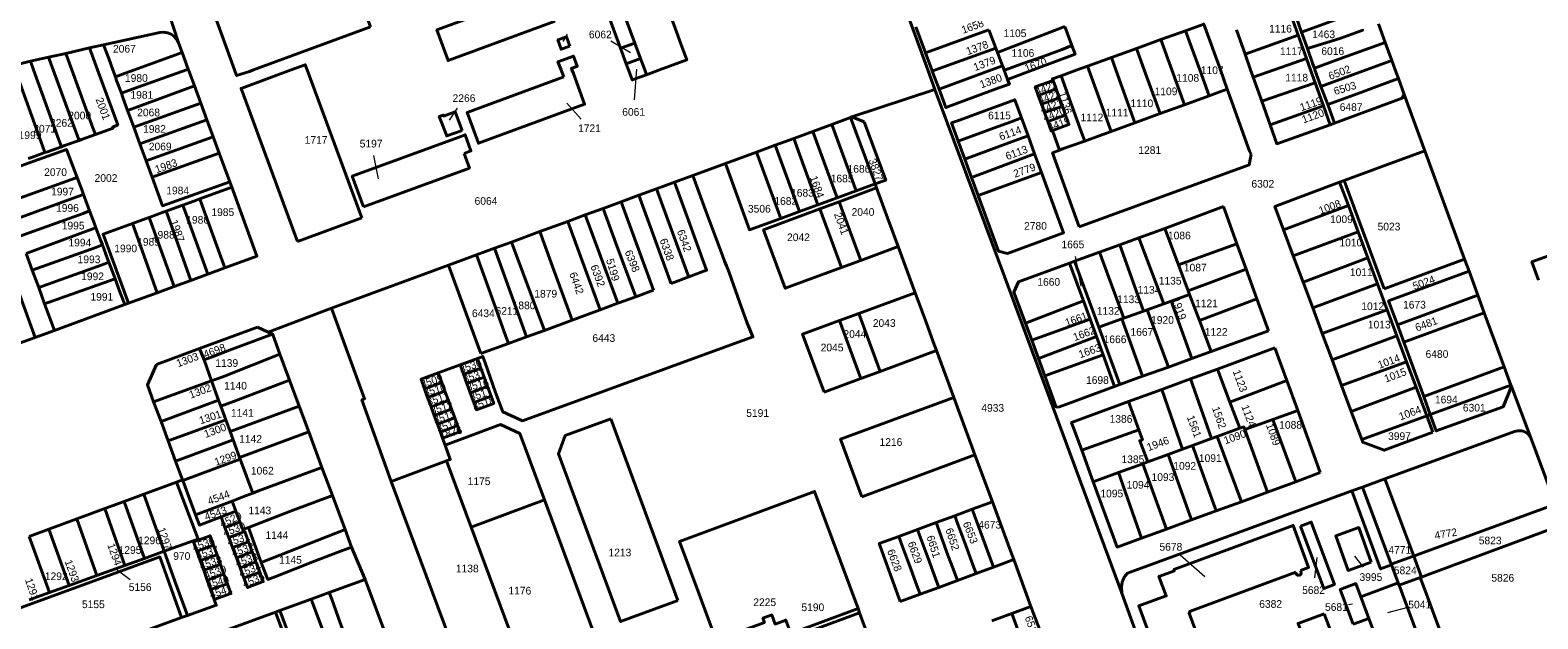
# Model space of a CAD drawing. Extents: x 99476 to 102828, y 406437 to 407931.
# Tile 25 of 48: x 100442 to 100933, y 406821 to 407013. Entities that reach past the tile are written whole.
import ezdxf
from ezdxf.enums import TextEntityAlignment as Align

# ---------------------------------------------------------------- set-up
doc = ezdxf.new("R2010")
doc.units = 0
doc.header["$MEASUREMENT"] = 0
for name, color, linetype, lineweight in [('BK_aanpijling', 10, 'Continuous', 0), ('BK_perceelnr', 10, 'Continuous', 13), ('BK_perceelnummer onder hoek', 10, 'Continuous', 13), ('BK_perceelsgrens', 10, 'Continuous', 40)]:
    doc.layers.add(name, color=color, linetype=linetype, lineweight=lineweight)
doc.styles.add('Style-WORKING', font='WORKING.shx')

msp = doc.modelspace()

# ---------------------------------------------------------------- linework, layer by layer
at = {"layer": 'BK_aanpijling', "linetype": 'Continuous', "lineweight": 0}
for p, q in [((100616.75109, 407011.626659), (100615.425, 407009.305)), ((100631.047527, 407009.491611), (100637.465, 407005.635)), ((100638.769428, 406990.277017), (100639.475, 407000.245)), ((100580.889381, 406987.476232), (100578.275, 406983.635)), ((100621.407786, 406983.939616), (100616.715, 406989.195)), ((100553.632743, 406972.032787), (100555.185, 406964.475)), ((100782.539215, 406939.142749), (100784.405, 406929.425)), ((100816.751476, 406841.823333), (100824.805, 406834.745)), ((100860.749538, 406834.315432), (100861.505, 406840.965)), ((100876.559183, 406837.77612), (100873.755, 406841.405)), ((100474.263575, 406833.677147), (100469.945, 406836.825)), ((100871.674213, 406825.599871), (100872.975, 406825.855)), ((100891.047362, 406824.627665), (100884.385, 406822.905))]:
    msp.add_line(p, q, dxfattribs=at)
at = {"layer": 'BK_perceelsgrens', "linetype": 'Continuous', "lineweight": 40}
for p, q in [((100717.203, 407047.056), (100734.469, 407000)), ((100485.579, 407022.528), (100489.993, 407008.862)), ((100852.2, 407024.206), (100856.378, 407012.344)), ((100852.553, 407018.94), (100855.266, 407011.325)), ((100514.428, 407000), (100552.689, 407014.041)), ((100730.529, 407014.09), (100733.726, 407005.509)), ((100733.726, 407005.509), (100754.37, 407013.103)), ((100754.37, 407013.103), (100756.631, 407007.119)), ((100757.165, 407005.705), (100779.126, 407014.18)), ((100779.126, 407014.18), (100781.438, 407007.974)), ((100810.469, 407009.866), (100818.53, 407012.778)), ((100818.53, 407012.778), (100823.147, 407000)), ((100835.128, 407013.02), (100837.951, 407005.093)), ((100837.951, 407005.093), (100855.266, 407011.325)), ((100855.266, 407011.325), (100857.985, 407003.692)), ((100856.378, 407012.344), (100858.286, 407006.927)), ((100883.668, 407008.935), (100881.452, 407015.011)), ((100453.302, 407005.394), (100460.949, 407007.167)), ((100460.949, 407007.167), (100465.572, 407008.175)), ((100460.949, 407007.167), (100463.596, 407000)), ((100475.669, 407000), (100491.188, 407005.623)), ((100489.993, 407008.862), (100491.188, 407005.623)), ((100491.188, 407005.623), (100493.189, 407000.195)), ((100634.235, 407007.037), (100638.863, 407008.742)), ((100634.235, 407007.037), (100636.091, 407001.998)), ((100638.863, 407008.742), (100640.725, 407003.698)), ((100733.726, 407005.509), (100735.778, 407000)), ((100736.999, 407000), (100756.631, 407007.119)), ((100756.631, 407007.119), (100757.165, 407005.705)), ((100757.165, 407005.705), (100758.816, 407001.336)), ((100794.351, 407004.042), (100802.525, 407006.995)), ((100802.525, 407006.995), (100810.469, 407009.866)), ((100802.525, 407006.995), (100805.053, 407000)), ((100810.469, 407009.866), (100814.034, 407000)), ((100883.668, 407008.935), (100868.583, 407003.447)), ((100885.82, 407003.035), (100883.668, 407008.935)), ((100436.174, 407001.449), (100441.709, 407002.831)), ((100441.709, 407002.831), (100447.611, 407004.159)), ((100441.709, 407002.831), (100442.735, 407000)), ((100447.611, 407004.159), (100453.302, 407005.394)), ((100447.611, 407004.159), (100449.136, 407000)), ((100453.302, 407005.394), (100455.258, 407000)), ((100636.091, 407001.998), (100640.725, 407003.698)), ((100636.091, 407001.998), (100636.827, 407000)), ((100640.725, 407003.698), (100642.09, 407000)), ((100755.205, 407000), (100758.816, 407001.336)), ((100758.816, 407001.336), (100759.321, 407000)), ((100783.166, 407000), (100786.543, 407001.22)), ((100786.543, 407001.22), (100794.351, 407004.042)), ((100786.543, 407001.22), (100786.984, 407000)), ((100794.351, 407004.042), (100795.811, 407000)), ((100837.951, 407005.093), (100839.765, 407000)), ((100847.465, 407000), (100857.985, 407003.692)), ((100857.985, 407003.692), (100859.3, 407000)), ((100868.583, 407003.447), (100860.559, 407000.528)), ((100885.82, 407003.035), (100877.476, 407000)), ((100886.927, 407000), (100885.82, 407003.035)), ((100468.573, 407000), (100469.411, 406997.718)), ((100492.644, 407000), (100493.189, 407000.195)), ((100493.189, 407000.195), (100493.261, 407000)), ((100493.261, 407000), (100495.188, 406994.772)), ((100531.957, 407000), (100549.781, 406951.76)), ((100642.09, 407000), (100642.67, 406998.43)), ((100642.67, 406998.43), (100646.965, 407000)), ((100734.469, 407000), (100736.798, 406993.654)), ((100735.778, 407000), (100735.923, 406999.61)), ((100735.923, 406999.61), (100736.999, 407000)), ((100735.923, 406999.61), (100738.131, 406993.683)), ((100738.131, 406993.683), (100755.205, 407000)), ((100759.321, 407000), (100759.372, 406999.864)), ((100759.372, 406999.864), (100759.743, 407000)), ((100759.372, 406999.864), (100760.5, 406996.88)), ((100760.5, 406996.88), (100768.822, 407000)), ((100775.33, 406996.536), (100776.322, 406993.785)), ((100777.912, 406998.102), (100783.166, 407000)), ((100786.984, 407000), (100794.232, 406979.934)), ((100795.811, 407000), (100802.038, 406982.766)), ((100805.053, 407000), (100810.209, 406985.731)), ((100814.034, 407000), (100818.149, 406988.612)), ((100823.147, 407000), (100826.206, 406991.535)), ((100829.885, 407000), (100832.161, 406993.715)), ((100839.765, 407000), (100840.621, 406997.598)), ((100840.621, 406997.598), (100847.465, 407000)), ((100840.621, 406997.598), (100843.396, 406989.807)), ((100843.396, 406989.807), (100860.813, 406995.752)), ((100859.3, 407000), (100860.813, 406995.752)), ((100860.559, 407000.528), (100860.752, 407000)), ((100860.752, 407000), (100862.719, 406994.632)), ((100860.813, 406995.752), (100863.488, 406988.242)), ((100877.476, 407000), (100862.719, 406994.632)), ((100887.968, 406997.145), (100886.927, 407000)), ((100889.86, 406991.957), (100887.968, 406997.145)), ((100495.188, 406994.772), (100497.264, 406989.139)), ((100709.71, 406984.64), (100736.798, 406993.654)), ((100770.484, 406991.676), (100776.322, 406993.785)), ((100770.484, 406991.676), (100771.516, 406988.82)), ((100771.516, 406988.82), (100777.355, 406990.927)), ((100776.322, 406993.785), (100777.355, 406990.927)), ((100777.355, 406990.927), (100778.35, 406988.174)), ((100818.149, 406988.612), (100826.206, 406991.535)), ((100862.719, 406994.632), (100864.9, 406988.677)), ((100889.86, 406991.957), (100896.547, 406973.617)), ((100497.264, 406989.139), (100499.247, 406983.762)), ((100771.516, 406988.82), (100772.512, 406986.064)), ((100772.512, 406986.064), (100778.35, 406988.174)), ((100772.512, 406986.064), (100773.564, 406983.154)), ((100778.35, 406988.174), (100779.402, 406985.265)), ((100810.209, 406985.731), (100818.149, 406988.612)), ((100843.396, 406989.807), (100846.163, 406982.041)), ((100846.163, 406982.041), (100863.488, 406988.242)), ((100863.488, 406988.242), (100865.684, 406982.077)), ((100864.9, 406988.677), (100867.1, 406982.67)), ((100499.247, 406983.762), (100501.324, 406978.123)), ((100696.953, 406979.957), (100703.178, 406982.243)), ((100703.178, 406982.243), (100709.213, 406984.458)), ((100703.178, 406982.243), (100711.09, 406960.551)), ((100709.213, 406984.458), (100709.71, 406984.64)), ((100709.213, 406984.458), (100717.287, 406962.811)), ((100709.71, 406984.64), (100713.72, 406983.08)), ((100755.842, 406980.957), (100744.409, 406976.722)), ((100755.842, 406980.957), (100761.635, 406983.077)), ((100765.021, 406984.332), (100761.635, 406983.077)), ((100765.021, 406984.332), (100767.154, 406978.511)), ((100773.564, 406983.154), (100779.402, 406985.265)), ((100794.232, 406979.934), (100802.038, 406982.766)), ((100802.038, 406982.766), (100810.209, 406985.731)), ((100865.684, 406982.077), (100867.1, 406982.67)), ((100501.324, 406978.123), (100503.271, 406972.843)), ((100684.657, 406975.441), (100690.728, 406977.67)), ((100690.728, 406977.67), (100696.953, 406979.957)), ((100690.728, 406977.67), (100698.629, 406956.006)), ((100696.953, 406979.957), (100704.86, 406958.279)), ((100746.542, 406970.901), (100744.409, 406976.722)), ((100757.999, 406975.144), (100763.792, 406977.264)), ((100767.154, 406978.511), (100763.792, 406977.264)), ((100767.154, 406978.511), (100769.309, 406972.631)), ((100775.102, 406980.24), (100777.436, 406973.779)), ((100503.271, 406972.843), (100506.715, 406963.5)), ((100668.401, 406969.47), (100678.611, 406973.221)), ((100678.611, 406973.221), (100684.657, 406975.441)), ((100678.611, 406973.221), (100686.503, 406951.583)), ((100684.657, 406975.441), (100692.554, 406953.79)), ((100757.999, 406975.144), (100746.542, 406970.901)), ((100748.729, 406964.933), (100769.309, 406972.631)), ((100769.309, 406972.631), (100771.524, 406966.587)), ((100896.547, 406973.617), (100909.581, 406938.241)), ((100657.831, 406965.575), (100668.401, 406969.47)), ((100748.729, 406964.933), (100746.542, 406970.901)), ((100750.903, 406959.001), (100771.524, 406966.587)), ((100496.993, 406957.925), (100507.375, 406961.708)), ((100506.715, 406963.5), (100507.375, 406961.708)), ((100645.983, 406961.226), (100651.777, 406963.353)), ((100651.777, 406963.353), (100657.831, 406965.575)), ((100651.777, 406963.353), (100655.922, 406952.039)), ((100705.497, 406956.991), (100717.751, 406961.522)), ((100711.09, 406960.551), (100717.287, 406962.811)), ((100717.287, 406962.811), (100717.751, 406961.522)), ((100748.729, 406964.933), (100750.903, 406959.001)), ((100868.812, 406963.384), (100870.332, 406963.976)), ((100868.812, 406963.384), (100871.642, 406955.796)), ((100870.332, 406963.976), (100883.32, 406928.619)), ((100628.511, 406954.814), (100634.394, 406956.973)), ((100634.394, 406956.973), (100640.189, 406959.1)), ((100634.394, 406956.973), (100644.958, 406928.205)), ((100640.189, 406959.1), (100645.983, 406961.226)), ((100698.629, 406956.006), (100704.86, 406958.279)), ((100699.243, 406954.678), (100705.497, 406956.991)), ((100704.86, 406958.279), (100711.09, 406960.551)), ((100705.497, 406956.991), (100712.566, 406937.872)), ((100549.781, 406951.76), (100528.86, 406944.07)), ((100617.01, 406950.593), (100622.69, 406952.678)), ((100622.69, 406952.678), (100628.511, 406954.814)), ((100686.503, 406951.583), (100692.554, 406953.79)), ((100692.554, 406953.79), (100698.629, 406956.006)), ((100699.243, 406954.678), (100706.313, 406935.56)), ((100811.812, 406948.328), (100830.87, 406955.47)), ((100830.87, 406955.47), (100835.301, 406943.238)), ((100850.523, 406947.841), (100871.642, 406955.796)), ((100871.642, 406955.796), (100874.849, 406947.197)), ((100598.618, 406943.844), (100607.916, 406947.256)), ((100607.916, 406947.256), (100617.01, 406950.593)), ((100621.174, 406939.222), (100617.01, 406950.593)), ((100803.297, 406945.235), (100811.812, 406948.328)), ((100811.812, 406948.328), (100816.256, 406936.452)), ((100850.523, 406947.841), (100853.681, 406939.373)), ((100853.681, 406939.373), (100874.849, 406947.197)), ((100874.849, 406947.197), (100878.015, 406938.706)), ((100587.18, 406939.646), (100593.107, 406941.821)), ((100593.107, 406941.821), (100598.618, 406943.844)), ((100593.107, 406941.821), (100603.576, 406912.931)), ((100598.618, 406943.844), (100609.365, 406915.055)), ((100712.566, 406937.872), (100724.793, 406942.394)), ((100724.793, 406942.394), (100730.38, 406927.3)), ((100790.493, 406940.583), (100797.046, 406942.964)), ((100797.046, 406942.964), (100803.297, 406945.235)), ((100797.046, 406942.964), (100804.825, 406921.339)), ((100803.297, 406945.235), (100811.437, 406923.741)), ((100816.256, 406936.452), (100835.301, 406943.238)), ((100835.301, 406943.238), (100838.299, 406934.96)), ((100433.482, 406939.726), (100443.299, 406912.767)), ((100440.343, 406940.082), (100442.303, 406934.717)), ((100578.127, 406936.323), (100587.18, 406939.646)), ((100587.18, 406939.646), (100591.325, 406928.239)), ((100627.519, 406921.733), (100621.174, 406939.222)), ((100706.313, 406935.56), (100712.566, 406937.872)), ((100780.691, 406937.022), (100782.33, 406937.617)), ((100780.691, 406937.022), (100784.25, 406927.289)), ((100782.33, 406937.617), (100790.493, 406940.583)), ((100782.33, 406937.617), (100790.251, 406916.047)), ((100790.493, 406940.583), (100798.404, 406919.008)), ((100853.681, 406939.373), (100856.882, 406930.79)), ((100856.882, 406930.79), (100878.015, 406938.706)), ((100878.015, 406938.706), (100881.186, 406930.204)), ((100883.32, 406928.619), (100909.581, 406938.241)), ((100909.581, 406938.241), (100911.006, 406934.373)), ((100442.303, 406934.717), (100444.387, 406929.012)), ((100493.977, 406931.355), (100499.56, 406933.406)), ((100499.56, 406933.406), (100505.108, 406935.444)), ((100539.891, 406922.29), (100578.127, 406936.323)), ((100588.331, 406908.382), (100578.127, 406936.323)), ((100656.496, 406932.521), (100650.709, 406930.369)), ((100816.256, 406936.452), (100819.434, 406927.959)), ((100819.434, 406927.959), (100838.299, 406934.96)), ((100838.299, 406934.96), (100841.78, 406925.348)), ((100911.006, 406934.373), (100913.87, 406926.566)), ((100444.387, 406929.012), (100446.342, 406923.662)), ((100473.715, 406923.913), (100483.045, 406927.34)), ((100483.045, 406927.34), (100488.579, 406929.373)), ((100488.579, 406929.373), (100493.977, 406931.355)), ((100591.325, 406928.239), (100596.693, 406913.409)), ((100639.181, 406926.031), (100644.958, 406928.205)), ((100711.991, 406920.553), (100730.38, 406927.3)), ((100784.25, 406927.289), (100785.198, 406924.695)), ((100819.434, 406927.959), (100819.867, 406926.802)), ((100856.882, 406930.79), (100860.024, 406922.365)), ((100860.024, 406922.365), (100881.186, 406930.204)), ((100881.186, 406930.204), (100884.322, 406921.794)), ((100446.342, 406923.662), (100449.5, 406915.02)), ((100449.5, 406915.02), (100472.459, 406923.452)), ((100472.459, 406923.452), (100473.715, 406923.913)), ((100519.277, 406914.44), (100539.891, 406922.29)), ((100633.356, 406923.884), (100627.519, 406921.733)), ((100633.356, 406923.884), (100639.181, 406926.031)), ((100766.3, 406917.412), (100785.198, 406924.695)), ((100785.198, 406924.695), (100787.386, 406918.712)), ((100806.048, 406921.784), (100811.437, 406923.741)), ((100811.437, 406923.741), (100813.836, 406924.612)), ((100813.836, 406924.612), (100819.867, 406926.802)), ((100813.836, 406924.612), (100820.61, 406905.867)), ((100819.867, 406926.802), (100823.04, 406918.325)), ((100823.04, 406918.325), (100841.78, 406925.348)), ((100845.56, 406914.91), (100841.78, 406925.348)), ((100860.024, 406922.365), (100863.132, 406914.032)), ((100887.657, 406916.804), (100913.87, 406926.566)), ((100913.87, 406926.566), (100915.989, 406920.792)), ((100618.467, 406918.395), (100609.365, 406915.055)), ((100627.519, 406921.733), (100618.467, 406918.395)), ((100705.634, 406918.221), (100711.991, 406920.553)), ((100705.634, 406918.221), (100712.642, 406899.337)), ((100711.991, 406920.553), (100718.924, 406901.655)), ((100766.3, 406917.412), (100768.352, 406911.829)), ((100768.352, 406911.829), (100787.386, 406918.712)), ((100787.386, 406918.712), (100789.468, 406913.016)), ((100790.251, 406916.047), (100797.762, 406918.775)), ((100797.762, 406918.775), (100798.404, 406919.008)), ((100797.762, 406918.775), (100804.544, 406900.079)), ((100798.404, 406919.008), (100804.825, 406921.339)), ((100804.825, 406921.339), (100806.048, 406921.784)), ((100806.048, 406921.784), (100812.931, 406903.1)), ((100823.04, 406918.325), (100826.859, 406908.118)), ((100863.132, 406914.032), (100884.322, 406921.794)), ((100884.322, 406921.794), (100887.486, 406913.312)), ((100903.972, 406916.39), (100915.989, 406920.792)), ((100915.989, 406920.792), (100922.467, 406903.138)), ((100432.692, 406908.898), (100443.299, 406912.767)), ((100443.299, 406912.767), (100449.5, 406915.02)), ((100496.898, 406909.113), (100515.811, 406916.07)), ((100515.811, 406916.07), (100519.277, 406914.44)), ((100519.277, 406914.44), (100520.621, 406913.816)), ((100597.656, 406910.759), (100596.693, 406913.409)), ((100597.656, 406910.759), (100603.576, 406912.931)), ((100603.576, 406912.931), (100609.365, 406915.055)), ((100770.552, 406905.84), (100789.468, 406913.016)), ((100789.468, 406913.016), (100791.652, 406907.046)), ((100790.251, 406916.047), (100797.099, 406897.397)), ((100826.859, 406908.118), (100845.56, 406914.91)), ((100863.132, 406914.032), (100866.344, 406905.419)), ((100866.344, 406905.419), (100887.486, 406913.312)), ((100887.486, 406913.312), (100890.653, 406904.819)), ((100887.657, 406916.804), (100889.723, 406911.175)), ((100889.723, 406911.175), (100903.972, 406916.39)), ((100496.898, 406909.113), (100482.78, 406903.92)), ((100496.898, 406909.113), (100498.352, 406905.487)), ((100523.099, 406907.239), (100526.236, 406898.804)), ((100588.667, 406907.461), (100588.331, 406908.382)), ((100597.656, 406910.759), (100588.667, 406907.461)), ((100718.924, 406901.655), (100737.305, 406908.436)), ((100737.305, 406908.436), (100742.905, 406893.201)), ((100768.352, 406911.829), (100770.552, 406905.84)), ((100820.61, 406905.867), (100826.859, 406908.118)), ((100828.986, 406902.403), (100847.7, 406909.33)), ((100847.7, 406909.33), (100851.577, 406898.692)), ((100889.723, 406911.175), (100896.23, 406893.442)), ((100498.352, 406905.487), (100500.796, 406898.637)), ((100574.764, 406901.162), (100581.852, 406903.845)), ((100581.852, 406903.845), (100587.502, 406905.905)), ((100581.852, 406903.845), (100582.992, 406900.718)), ((100582.992, 406900.718), (100588.642, 406902.777)), ((100587.502, 406905.905), (100588.642, 406902.777)), ((100588.642, 406902.777), (100589.732, 406899.786)), ((100770.552, 406905.84), (100772.625, 406900.201)), ((100772.625, 406900.201), (100791.652, 406907.046)), ((100791.652, 406907.046), (100795.403, 406896.786)), ((100804.544, 406900.079), (100812.931, 406903.1)), ((100812.931, 406903.1), (100820.61, 406905.867)), ((100820.204, 406899.2), (100828.986, 406902.403)), ((100828.986, 406902.403), (100833.003, 406891.688)), ((100866.344, 406905.419), (100869.461, 406897.062)), ((100869.461, 406897.062), (100890.653, 406904.819)), ((100890.653, 406904.819), (100893.754, 406896.503)), ((100896.23, 406893.442), (100922.467, 406903.138)), ((100922.467, 406903.138), (100924.638, 406897.222)), ((100481.896, 406891.774), (100500.796, 406898.637)), ((100500.796, 406898.637), (100503.069, 406892.267)), ((100526.236, 406898.804), (100529.39, 406890.324)), ((100570.256, 406895.986), (100575.903, 406898.06)), ((100574.764, 406901.162), (100575.903, 406898.06)), ((100575.903, 406898.06), (100576.938, 406895.244)), ((100582.992, 406900.718), (100584.082, 406897.728)), ((100584.082, 406897.728), (100589.732, 406899.786)), ((100584.082, 406897.728), (100585.205, 406894.644)), ((100589.732, 406899.786), (100590.855, 406896.704)), ((100700.599, 406894.895), (100712.642, 406899.337)), ((100712.642, 406899.337), (100718.924, 406901.655)), ((100795.403, 406896.786), (100797.099, 406897.397)), ((100797.099, 406897.397), (100804.544, 406900.079)), ((100810.822, 406895.777), (100820.204, 406899.2)), ((100820.204, 406899.2), (100827.023, 406879.758)), ((100833.003, 406891.688), (100851.577, 406898.692)), ((100851.577, 406898.692), (100855.135, 406888.928)), ((100570.256, 406895.986), (100571.29, 406893.17)), ((100571.29, 406893.17), (100576.938, 406895.244)), ((100571.29, 406893.17), (100572.408, 406890.126)), ((100576.938, 406895.244), (100578.056, 406892.2)), ((100585.205, 406894.644), (100590.855, 406896.704)), ((100585.205, 406894.644), (100586.326, 406891.567)), ((100586.326, 406891.567), (100591.977, 406893.626)), ((100590.855, 406896.704), (100591.977, 406893.626)), ((100799.976, 406891.82), (100810.822, 406895.777)), ((100810.822, 406895.777), (100817.494, 406876.28)), ((100869.461, 406897.062), (100872.599, 406888.648)), ((100872.599, 406888.648), (100893.754, 406896.503)), ((100893.754, 406896.503), (100897.246, 406887.141)), ((100896.23, 406893.442), (100898.383, 406887.575)), ((100898.383, 406887.575), (100924.638, 406897.222)), ((100924.638, 406897.222), (100924.823, 406896.738)), ((100924.823, 406896.738), (100931.222, 406879.968)), ((100481.896, 406891.774), (100484.302, 406885.282)), ((100484.302, 406885.282), (100503.069, 406892.267)), ((100503.069, 406892.267), (100503.762, 406890.325)), ((100503.762, 406890.325), (100505.394, 406885.902)), ((100506.822, 406882.033), (100529.39, 406890.324)), ((100529.39, 406890.324), (100532.495, 406881.977)), ((100572.408, 406890.126), (100578.056, 406892.2)), ((100572.408, 406890.126), (100573.463, 406887.254)), ((100573.463, 406887.254), (100579.111, 406889.328)), ((100578.056, 406892.2), (100579.111, 406889.328)), ((100579.111, 406889.328), (100580.14, 406886.526)), ((100799.976, 406891.82), (100803.318, 406882.601)), ((100833.003, 406891.688), (100836.218, 406883.115)), ((100847.024, 406886.001), (100855.135, 406888.928)), ((100862.5, 406868.71), (100855.135, 406888.928)), ((100872.599, 406888.648), (100876.039, 406879.425)), ((100897.246, 406887.141), (100898.383, 406887.575)), ((100484.302, 406885.282), (100486.638, 406878.977)), ((100486.638, 406878.977), (100505.394, 406885.902)), ((100505.394, 406885.902), (100506.822, 406882.033)), ((100573.463, 406887.254), (100574.492, 406884.452)), ((100574.492, 406884.452), (100580.14, 406886.526)), ((100574.492, 406884.452), (100575.427, 406881.905)), ((100575.427, 406881.905), (100581.076, 406883.979)), ((100580.14, 406886.526), (100581.076, 406883.979)), ((100631.052, 406886.207), (100652.924, 406826.94)), ((100784.696, 406875.934), (100803.318, 406882.601)), ((100828.814, 406880.412), (100836.218, 406883.115)), ((100837.83, 406882.683), (100847.024, 406886.001)), ((100837.83, 406882.683), (100845.301, 406862.263)), ((100847.024, 406886.001), (100854.516, 406865.624)), ((100876.039, 406879.425), (100897.246, 406887.141)), ((100899.222, 406881.838), (100897.246, 406887.141)), ((100486.638, 406878.977), (100489.079, 406872.389)), ((100489.079, 406872.389), (100507.794, 406879.397)), ((100506.822, 406882.033), (100507.794, 406879.397)), ((100507.794, 406879.397), (100509.946, 406873.562)), ((100509.946, 406873.562), (100532.495, 406881.977)), ((100532.495, 406881.977), (100536.81, 406870.375)), ((100575.427, 406881.905), (100576.16, 406879.91)), ((100576.16, 406879.91), (100577.02, 406877.63)), ((100820.822, 406877.495), (100827.023, 406879.758)), ((100827.023, 406879.758), (100828.814, 406880.412)), ((100828.814, 406880.412), (100836.754, 406859.145)), ((100883.595, 406866.632), (100925.846, 406882.047)), ((100931.222, 406879.968), (100939.198, 406858.396)), ((100509.946, 406873.562), (100510.135, 406873.05)), ((100510.135, 406873.05), (100514.287, 406861.997)), ((100712.951, 406860.795), (100749.842, 406874.411)), ((100749.842, 406874.411), (100755.515, 406859.144)), ((100784.696, 406875.934), (100788.439, 406865.675)), ((100806.261, 406872.18), (100812.812, 406874.571)), ((100812.812, 406874.571), (100817.494, 406876.28)), ((100812.812, 406874.571), (100820.495, 406853.213)), ((100817.494, 406876.28), (100820.822, 406877.495)), ((100820.822, 406877.495), (100828.549, 406856.151)), ((100489.079, 406872.389), (100491.344, 406866.276)), ((100536.81, 406870.375), (100540.23, 406861.179)), ((100559.392, 406865.775), (100577.404, 406872.518)), ((100577.404, 406872.518), (100585.472, 406850.858)), ((100788.439, 406865.675), (100796.618, 406868.66)), ((100796.618, 406868.66), (100804.59, 406871.57)), ((100796.618, 406868.66), (100804.219, 406847.276)), ((100804.59, 406871.57), (100806.261, 406872.18)), ((100804.59, 406871.57), (100812.317, 406850.23)), ((100854.516, 406865.624), (100862.5, 406868.71)), ((100478.73, 406861.632), (100489.402, 406865.561)), ((100489.402, 406865.561), (100491.344, 406866.276)), ((100491.344, 406866.276), (100491.403, 406866.117)), ((100491.403, 406866.117), (100495.554, 406854.916)), ((100559.392, 406865.775), (100585.413, 406795.911)), ((100845.301, 406862.263), (100854.516, 406865.624)), ((100872.813, 406862.693), (100876.22, 406863.941)), ((100876.22, 406863.941), (100883.595, 406866.632)), ((100465.923, 406856.918), (100472.291, 406859.262)), ((100472.291, 406859.262), (100478.73, 406861.632)), ((100472.291, 406859.262), (100478.909, 406840.698)), ((100478.73, 406861.632), (100485.365, 406843.017)), ((100495.554, 406854.916), (100507.508, 406859.402)), ((100507.508, 406859.402), (100508.743, 406856.111)), ((100540.23, 406861.179), (100544.338, 406850.133)), ((100585.472, 406850.858), (100609.402, 406859.75)), ((100748.874, 406856.693), (100755.515, 406859.144)), ((100828.549, 406856.151), (100836.754, 406859.145)), ((100836.754, 406859.145), (100845.301, 406862.263)), ((100895.018, 406842.209), (100939.198, 406858.396)), ((100447.738, 406850.223), (100456.875, 406853.587)), ((100456.875, 406853.587), (100465.923, 406856.918)), ((100456.875, 406853.587), (100463.389, 406835.123)), ((100465.923, 406856.918), (100472.456, 406838.38)), ((100503.884, 406854.227), (100508.743, 406856.111)), ((100503.884, 406854.227), (100505.169, 406850.802)), ((100508.743, 406856.111), (100510.065, 406852.589)), ((100743.228, 406854.609), (100737.169, 406852.372)), ((100748.874, 406856.693), (100743.228, 406854.609)), ((100748.874, 406856.693), (100755.832, 406837.841)), ((100812.317, 406850.23), (100820.495, 406853.213)), ((100820.495, 406853.213), (100828.549, 406856.151)), ((100441.326, 406847.862), (100447.738, 406850.223)), ((100447.738, 406850.223), (100454.293, 406831.855)), ((100505.169, 406850.802), (100510.065, 406852.589)), ((100505.169, 406850.802), (100506.412, 406847.491)), ((100506.412, 406847.491), (100511.289, 406849.329)), ((100510.065, 406852.589), (100511.007, 406850.079)), ((100511.007, 406850.079), (100512.838, 406850.759)), ((100511.007, 406850.079), (100511.289, 406849.329)), ((100512.838, 406850.759), (100517, 406839.392)), ((100517, 406839.392), (100544.338, 406850.133)), ((100544.338, 406850.133), (100546.493, 406844.34)), ((100731.061, 406850.118), (100724.957, 406847.865)), ((100737.169, 406852.372), (100731.061, 406850.118)), ((100804.219, 406847.276), (100812.317, 406850.23)), ((100897.515, 406835.361), (100941.676, 406851.694)), ((100441.326, 406847.862), (100447.922, 406829.566)), ((100485.365, 406843.017), (100494.801, 406846.407)), ((100494.801, 406846.407), (100494.908, 406846.108)), ((100494.908, 406846.108), (100495.993, 406843.079)), ((100495.993, 406843.079), (100501.434, 406844.979)), ((100501.434, 406844.979), (100502.566, 406841.826)), ((100506.412, 406847.491), (100507.629, 406844.247)), ((100507.629, 406844.247), (100512.841, 406846.143)), ((100507.629, 406844.247), (100508.889, 406840.889)), ((100512.841, 406846.143), (100514.06, 406842.854)), ((100546.493, 406844.34), (100550.917, 406833.855)), ((100463.389, 406835.123), (100472.456, 406838.38)), ((100472.456, 406838.38), (100478.909, 406840.698)), ((100478.909, 406840.698), (100485.365, 406843.017)), ((100495.993, 406843.079), (100497.086, 406840.028)), ((100497.086, 406840.028), (100502.566, 406841.826)), ((100497.086, 406840.028), (100498.231, 406836.833)), ((100498.231, 406836.833), (100503.672, 406838.746)), ((100502.566, 406841.826), (100503.672, 406838.746)), ((100503.672, 406838.746), (100504.814, 406835.565)), ((100508.889, 406840.889), (100514.06, 406842.854)), ((100508.889, 406840.889), (100510.103, 406837.653)), ((100510.103, 406837.653), (100515.265, 406839.604)), ((100514.06, 406842.854), (100515.265, 406839.604)), ((100515.265, 406839.604), (100516.535, 406836.177)), ((100755.832, 406837.841), (100762.48, 406840.274)), ((100762.48, 406840.274), (100768.113, 406825.015)), ((100892.557, 406841.308), (100892.973, 406841.46)), ((100892.973, 406841.46), (100895.018, 406842.209)), ((100892.973, 406841.46), (100895.51, 406834.62)), ((100498.231, 406836.833), (100499.378, 406833.632)), ((100499.378, 406833.632), (100504.814, 406835.565)), ((100499.378, 406833.632), (100500.497, 406830.508)), ((100504.814, 406835.565), (100505.965, 406832.36)), ((100510.103, 406837.653), (100511.354, 406834.32)), ((100511.354, 406834.32), (100516.535, 406836.177)), ((100539.206, 406829.577), (100550.917, 406833.855)), ((100738.03, 406831.243), (100744.086, 406833.487)), ((100744.086, 406833.487), (100750.175, 406835.744)), ((100750.175, 406835.744), (100755.832, 406837.841)), ((100888.235, 406831.93), (100895.079, 406834.46)), ((100895.079, 406834.46), (100895.51, 406834.62)), ((100895.079, 406834.46), (100896.46, 406830.71)), ((100895.51, 406834.62), (100897.515, 406835.361)), ((100441.331, 406827.198), (100447.922, 406829.566)), ((100447.922, 406829.566), (100454.293, 406831.855)), ((100500.497, 406830.508), (100505.965, 406832.36)), ((100500.497, 406830.508), (100501.664, 406827.251)), ((100533.236, 406827.397), (100539.206, 406829.577)), ((100659.878, 406829.016), (100665.438, 406814.008)), ((100725.482, 406826.592), (100731.931, 406828.982)), ((100731.931, 406828.982), (100738.03, 406831.243)), ((100797.711, 406829.33), (100806.562, 406805.131)), ((100887.887, 406832.666), (100875.741, 406828.173)), ((100521.658, 406823.168), (100523.079, 406823.687)), ((100523.079, 406823.687), (100533.236, 406827.397)), ((100689.754, 406816.166), (100711.704, 406824.298)), ((100711.704, 406824.298), (100712.173, 406822.947)), ((100761.888, 406822.716), (100768.113, 406825.015)), ((100875.741, 406828.173), (100878.346, 406821.14)), ((100491.029, 406821.449), (100492.908, 406822.023)), ((100504.392, 406816.862), (100521.658, 406823.168)), ((100521.658, 406823.168), (100538.144, 406779.298)), ((100712.173, 406822.947), (100720.404, 406800.645)), ((100755.375, 406820.312), (100761.888, 406822.716)), ((100769.724, 406801.493), (100761.888, 406822.716)), ((100873.189, 406819.229), (100878.346, 406821.14)), ((100878.346, 406821.14), (100880.349, 406815.661))]:
    msp.add_line(p, q, dxfattribs=at)
at = {"layer": 'BK_perceelsgrens', "linetype": 'Continuous', "lineweight": 40, "flags": 128}
for points in [[(100646.965, 407000), (100655.8, 407003.23), (100653.856, 407008.514), (100651.991, 407013.581), (100636.32, 407056.166)], [(100621.31, 407050.66), (100618.541, 407049.644), (100634.235, 407007.037)], [(100621.31, 407050.66), (100627.7, 407033.25), (100629.57, 407033.91), (100638.863, 407008.742)], [(100552.689, 407014.041), (100545.68, 407032.712), (100543.496, 407036.665), (100500.62, 407020.986), (100508.265, 407000)], [(100605.508, 407024.494), (100574.3, 407013.05), (100577.96, 407003.03), (100612.54, 407015.75), (100610.897, 407020.356)], [(100856.378, 407012.344), (100867.096, 407016.215), (100874.204, 407018.846)], [(100465.572, 407008.175), (100483.942, 407012.18), (100485.162, 407012.299), (100486.417, 407012.122), (100487.588, 407011.653), (100488.615, 407010.916), (100489.465, 407009.914), (100489.993, 407008.862)], [(100617.623, 407007.708), (100616.56, 407010.76), (100613.76, 407009.78), (100614.827, 407006.73), (100617.623, 407007.708)], [(100818.53, 407012.778), (100824.499, 407014.935), (100826.857, 407008.41), (100827.402, 407006.858), (100829.885, 407000)], [(100858.286, 407006.927), (100869.14, 407010.305), (100876.358, 407012.959), (100876.31, 407013.09)], [(100465.572, 407008.175), (100467.23, 407003.66), (100468.573, 407000)], [(100759.743, 407000), (100765.09, 407001.96), (100772.1, 407004.39), (100778.25, 407006.65), (100781.438, 407007.974)], [(100768.822, 407000), (100782.498, 407005.127), (100781.438, 407007.974)], [(100858.286, 407006.927), (100860.055, 407001.904), (100860.559, 407000.528)], [(100526.804, 407000), (100531.34, 407001.67), (100531.957, 407000)], [(100618.375, 407000), (100618.194, 407000.48), (100620.11, 407001.18), (100618.82, 407004.5), (100613.79, 407002.66), (100614.824, 407000)], [(100436.698, 407000), (100445.656, 406975.231), (100446.436, 406973.047)], [(100442.735, 407000), (100451.018, 406977.147), (100451.82, 406974.902)], [(100449.136, 407000), (100456.764, 406979.201), (100457.545, 406977.017)], [(100455.258, 407000), (100462.106, 406981.11), (100462.887, 406978.926)], [(100463.596, 407000), (100470.201, 406982.12), (100468.543, 406981.357), (100468.673, 406980.992), (100462.887, 406978.926)], [(100469.411, 406997.718), (100472.606, 406998.89), (100475.669, 407000)], [(100469.411, 406997.718), (100469.826, 406996.586), (100471.374, 406992.368)], [(100471.374, 406992.368), (100473.746, 406993.238), (100492.644, 407000)], [(100508.265, 407000), (100508.949, 406998.121), (100513.12, 406999.52), (100514.428, 407000)], [(100528.86, 406944.07), (100510.42, 406993.968), (100526.804, 407000)], [(100615.689, 406997.687), (100584.168, 406986.063), (100587.85, 406976.08), (100622.503, 406988.809), (100618.82, 406998.82), (100618.375, 407000)], [(100614.824, 407000), (100615.08, 406999.34), (100615.689, 406997.687)], [(100636.827, 407000), (100638.03, 406996.734), (100642.67, 406998.43)], [(100738.131, 406993.683), (100740.354, 406987.715), (100751.716, 406991.943), (100757.634, 406994.135), (100761.069, 406995.379), (100760.5, 406996.88)], [(100775.33, 406996.536), (100769.49, 406994.426), (100770.484, 406991.676)], [(100777.912, 406998.102), (100775.128, 406997.096), (100775.33, 406996.536)], [(100777.912, 406998.102), (100784.59, 406979.61), (100785.67, 406976.76)], [(100887.968, 406997.145), (100883.571, 406995.531), (100875.735, 406992.655), (100864.9, 406988.677)], [(100471.374, 406992.368), (100471.874, 406991.005), (100473.414, 406986.809)], [(100473.414, 406986.809), (100475.787, 406987.679), (100495.188, 406994.772)], [(100736.798, 406993.654), (100759.451, 406932.595), (100797.711, 406829.33)], [(100826.206, 406991.535), (100829.72, 406992.81), (100832.161, 406993.715)], [(100832.161, 406993.715), (100833.668, 406989.534), (100839.414, 406973.521), (100839.91, 406972.48)], [(100867.1, 406982.67), (100889.229, 406990.828), (100889.86, 406991.957)], [(100473.414, 406986.809), (100473.837, 406985.653), (100475.427, 406981.324)], [(100475.427, 406981.324), (100477.8, 406982.194), (100497.264, 406989.139)], [(100582.55, 406980.28), (100577.54, 406978.49), (100575.07, 406984.79), (100576.37, 406985.26), (100576.49, 406984.96), (100580.27, 406986.35), (100582.55, 406980.28)], [(100744.409, 406976.722), (100742.219, 406982.699), (100744.76, 406983.63), (100753.631, 406986.918), (100762.841, 406990.282), (100765.021, 406984.332)], [(100475.427, 406981.324), (100475.87, 406980.113), (100477.434, 406975.855)], [(100477.434, 406975.855), (100479.807, 406976.725), (100499.247, 406983.762)], [(100713.72, 406983.08), (100720.707, 406964.059), (100717.287, 406962.811)], [(100773.564, 406983.154), (100774.673, 406980.085), (100775.102, 406980.24)], [(100775.102, 406980.24), (100780.511, 406982.195), (100779.402, 406985.265)], [(100846.163, 406982.041), (100848.349, 406975.903), (100865.684, 406982.077)], [(100451.82, 406974.902), (100452.866, 406975.345), (100457.545, 406977.017)], [(100457.545, 406977.017), (100458.407, 406977.325), (100462.887, 406978.926)], [(100479.465, 406970.322), (100481.838, 406971.192), (100501.324, 406978.123)], [(100581.27, 406978), (100546.67, 406965.29), (100550.32, 406955.29)], [(100581.27, 406978), (100583.513, 406978.824), (100585.41, 406973.598), (100583.185, 406972.753)], [(100777.436, 406973.779), (100778.36, 406974.26), (100784.66, 406976.46), (100785.67, 406976.76)], [(100785.67, 406976.76), (100790.39, 406978.54), (100794.232, 406979.934)], [(100430.882, 406965.978), (100453.518, 406973.999), (100456.906, 406964.958)], [(100440.929, 406971.079), (100442.034, 406971.474), (100446.436, 406973.047)], [(100446.436, 406973.047), (100447.298, 406973.286), (100451.82, 406974.902)], [(100477.434, 406975.855), (100477.872, 406974.662), (100479.465, 406970.322)], [(100481.398, 406965.056), (100483.77, 406965.926), (100503.271, 406972.843)], [(100550.32, 406955.29), (100584.92, 406968), (100583.185, 406972.753)], [(100783.881, 406948.809), (100775.156, 406972.955), (100777.436, 406973.779)], [(100839.91, 406972.48), (100839.24, 406969.09), (100783.881, 406948.809)], [(100870.332, 406963.976), (100884.398, 406969.155), (100896.547, 406973.617)], [(100479.465, 406970.322), (100479.891, 406969.161), (100481.398, 406965.056)], [(100668.401, 406969.47), (100676.263, 406947.848), (100686.503, 406951.583)], [(100750.903, 406959.001), (100757.534, 406940.907), (100760.468, 406940.166), (100778.751, 406946.866), (100771.524, 406966.587)], [(100434.26, 406956.733), (100454.741, 406964.147), (100456.906, 406964.958)], [(100456.906, 406964.958), (100458.525, 406960.637), (100458.985, 406959.41)], [(100481.398, 406965.056), (100484.837, 406955.682), (100506.715, 406963.5)], [(100505.108, 406935.444), (100515.586, 406939.273), (100507.375, 406961.708)], [(100587.502, 406905.905), (100589.253, 406906.553), (100590.037, 406904.432), (100593.45, 406894.81), (100595.76, 406888.53), (100602.207, 406885.583), (100677.372, 406912.94), (100675.41, 406917.71), (100673.1, 406924), (100669.619, 406933.892), (100668.75, 406936.1), (100668.13, 406937.65), (100667.49, 406939.44), (100661.97, 406954.27), (100657.831, 406965.575)], [(100717.751, 406961.522), (100721.351, 406951.699), (100724.793, 406942.394)], [(100868.812, 406963.384), (100847.667, 406955.498), (100850.523, 406947.841)], [(100436.298, 406951.152), (100456.82, 406958.599), (100458.985, 406959.41)], [(100458.985, 406959.41), (100460.549, 406955.235), (100461.017, 406953.986)], [(100491.463, 406955.91), (100495.925, 406957.536), (100496.993, 406957.925)], [(100496.993, 406957.925), (100497.76, 406955.818), (100505.108, 406935.444)], [(100650.709, 406930.369), (100650.427, 406931.139), (100640.189, 406959.1)], [(100645.983, 406961.226), (100656.214, 406933.291), (100656.496, 406932.521)], [(100438.252, 406945.806), (100458.852, 406953.175), (100461.017, 406953.986)], [(100461.017, 406953.986), (100462.598, 406949.769), (100463.059, 406948.538)], [(100474.966, 406949.899), (100479.473, 406951.541), (100480.475, 406951.906)], [(100480.475, 406951.906), (100485.016, 406953.56), (100486, 406953.919)], [(100480.475, 406951.906), (100481.242, 406949.8), (100488.579, 406929.373)], [(100486, 406953.919), (100490.472, 406955.548), (100491.463, 406955.91)], [(100486, 406953.919), (100486.767, 406951.812), (100493.977, 406931.355)], [(100491.463, 406955.91), (100492.23, 406953.804), (100499.56, 406933.406)], [(100622.69, 406952.678), (100626.883, 406941.327), (100633.356, 406923.884)], [(100639.181, 406926.031), (100632.7, 406943.473), (100628.511, 406954.814)], [(100655.922, 406952.039), (100662.307, 406934.682), (100656.496, 406932.521)], [(100699.243, 406954.678), (100680.861, 406947.88), (100687.931, 406928.762), (100706.313, 406935.56)], [(100440.343, 406940.082), (100460.894, 406947.727), (100463.059, 406948.538)], [(100463.059, 406948.538), (100464.682, 406944.205), (100465.169, 406942.906)], [(100474.966, 406949.899), (100465.394, 406946.411), (100473.715, 406923.913)], [(100474.966, 406949.899), (100475.733, 406947.792), (100483.045, 406927.34)], [(100607.916, 406947.256), (100611.994, 406935.836), (100618.467, 406918.395)], [(100442.303, 406934.717), (100463.004, 406942.095), (100465.169, 406942.906)], [(100465.169, 406942.906), (100466.857, 406938.4), (100467.273, 406937.289)], [(100933.689, 406931.46), (100931.531, 406937.359), (100943.6, 406941.77), (100955.771, 406946.238), (100957.932, 406940.332)], [(100444.387, 406929.012), (100465.108, 406936.478), (100467.273, 406937.289)], [(100467.273, 406937.289), (100468.88, 406933.003), (100469.297, 406931.891)], [(100766.3, 406917.412), (100762.564, 406927.533), (100764.021, 406930.886), (100780.691, 406937.022)], [(100446.342, 406923.662), (100467.131, 406931.08), (100469.297, 406931.891)], [(100469.297, 406931.891), (100470.898, 406927.618), (100472.459, 406923.452)], [(100911.006, 406934.373), (100884.748, 406924.732), (100887.657, 406916.804)], [(100730.38, 406927.3), (100733.96, 406917.69), (100736.22, 406911.36), (100737.305, 406908.436)], [(100539.891, 406922.29), (100550.73, 406892.73), (100549.821, 406892.359), (100559.392, 406865.775)], [(100705.634, 406918.221), (100693.583, 406913.799), (100700.599, 406894.895)], [(100498.352, 406905.487), (100501.658, 406906.666), (100506.6, 406908.63), (100520.621, 406913.816)], [(100520.621, 406913.816), (100520.761, 406913.75), (100523.099, 406907.239)], [(100500.796, 406898.637), (100504.119, 406899.768), (100504.989, 406900.078), (100523.099, 406907.239)], [(100482.78, 406903.92), (100479.854, 406897.285), (100481.896, 406891.774)], [(100503.762, 406890.325), (100507.937, 406891.814), (100526.236, 406898.804)], [(100574.764, 406901.162), (100569.116, 406899.088), (100570.256, 406895.986)], [(100772.625, 406900.201), (100776.36, 406890.04), (100777.38, 406890.16)], [(100586.326, 406891.567), (100587.2, 406889.17), (100592.85, 406891.23), (100591.977, 406893.626)], [(100742.905, 406893.201), (100706.015, 406879.581), (100712.951, 406860.795)], [(100742.905, 406893.201), (100748.81, 406877.21), (100749.842, 406874.411)], [(100777.38, 406890.16), (100780.376, 406891.247), (100795.403, 406896.786)], [(100924.823, 406896.738), (100922.099, 406890.165), (100900.339, 406882.245), (100898.383, 406887.575)], [(100799.976, 406891.82), (100781.376, 406885.035), (100784.696, 406875.934)], [(100576.16, 406879.91), (100581.81, 406881.98), (100581.076, 406883.979)], [(100577.02, 406877.63), (100595.047, 406884.321), (100601.361, 406881.411), (100609.402, 406859.75)], [(100631.052, 406886.207), (100616.161, 406880.74), (100613.931, 406874.77), (100634.221, 406820.06), (100652.924, 406826.94)], [(100803.318, 406882.601), (100804.478, 406879.401), (100803.587, 406879.052), (100806.261, 406872.18)], [(100836.218, 406883.115), (100837.501, 406883.583), (100837.83, 406882.683)], [(100577.02, 406877.63), (100578.646, 406872.983), (100577.404, 406872.518)], [(100876.039, 406879.425), (100876.364, 406878.553), (100883.361, 406875.978), (100899.222, 406881.838)], [(100925.846, 406882.047), (100926.394, 406882.213), (100926.96, 406882.305), (100927.533, 406882.322), (100928.103, 406882.263), (100928.66, 406882.128), (100929.195, 406881.922), (100929.697, 406881.646), (100930.159, 406881.306), (100930.572, 406880.909), (100930.928, 406880.46), (100931.222, 406879.968)], [(100491.403, 406866.117), (100507.167, 406871.935), (100510.135, 406873.05)], [(100514.287, 406861.997), (100516.125, 406862.683), (100536.81, 406870.375)], [(100489.402, 406865.561), (100496.44, 406846.984), (100494.801, 406846.407)], [(100788.439, 406865.675), (100796.216, 406844.356), (100804.219, 406847.276)], [(100876.22, 406863.941), (100885.628, 406838.769), (100892.557, 406841.308)], [(100883.595, 406866.632), (100890.069, 406849.289), (100892.973, 406841.46)], [(100507.508, 406859.402), (100511.319, 406860.882), (100514.287, 406861.997)], [(100512.838, 406850.759), (100526.518, 406856.077), (100540.23, 406861.179)], [(100601.513, 406807.69), (100625.443, 406816.582), (100609.402, 406859.75)], [(100711.704, 406824.298), (100697.533, 406862.552), (100653.497, 406846.239), (100659.878, 406829.016)], [(100755.515, 406859.144), (100761.43, 406843.12), (100762.48, 406840.274)], [(100797.711, 406829.33), (100797.676, 406831.513), (100797.889, 406832.984), (100798.56, 406834.605), (100799.584, 406835.867), (100800.755, 406836.317), (100833.705, 406848.37), (100872.813, 406862.693)], [(100872.813, 406862.693), (100882.138, 406837.28), (100885.695, 406838.578), (100887.887, 406832.666)], [(100495.554, 406854.916), (100496.809, 406851.572), (100503.884, 406854.227)], [(100750.175, 406835.744), (100749.118, 406838.622), (100746.808, 406844.91), (100744.277, 406851.903), (100743.228, 406854.609)], [(100511.289, 406849.329), (100511.615, 406849.449), (100512.841, 406846.143)], [(100585.472, 406850.858), (100599.494, 406813.123), (100601.513, 406807.69)], [(100738.03, 406831.243), (100736.97, 406834.117), (100734.65, 406840.408), (100734.312, 406841.276), (100732.025, 406847.381), (100731.061, 406850.118)], [(100737.169, 406852.372), (100738.172, 406849.653), (100740.704, 406842.662), (100743.021, 406836.376), (100744.086, 406833.487)], [(100825.683, 406806.609), (100826.655, 406803.98), (100825.24, 406803.455), (100826.397, 406800.322), (100815.106, 406796.156), (100813.954, 406799.291), (100813.004, 406798.921), (100803.293, 406825.19), (100812.214, 406828.466), (100809.873, 406834.801), (100814.894, 406836.667), (100814.761, 406837.034), (100853.597, 406851.426), (100858.648, 406837.751), (100856.022, 406836.748)], [(100856.055, 406851.244), (100859.538, 406852.535), (100867.104, 406832.124), (100863.621, 406830.833), (100856.055, 406851.244)], [(100879.075, 406839.466), (100871.578, 406836.785), (100867.54, 406848.04), (100875.03, 406850.74), (100879.075, 406839.466)], [(100494.908, 406846.108), (100500.33, 406848.054), (100501.434, 406844.979)], [(100517, 406839.392), (100517.33, 406838.49), (100519.12, 406833.82), (100521.76, 406834.83), (100534.35, 406839.77), (100541.76, 406842.58), (100546.493, 406844.34)], [(100724.957, 406847.865), (100718.63, 406845.53), (100725.482, 406826.592)], [(100731.931, 406828.982), (100730.869, 406831.866), (100728.552, 406838.159), (100728.225, 406839.027), (100725.97, 406845.133), (100724.957, 406847.865)], [(100432.143, 406822.33), (100483.915, 406841.174), (100491.029, 406821.449)], [(100485.365, 406843.017), (100488.859, 406833.292), (100492.908, 406822.023)], [(100454.293, 406831.855), (100459.071, 406833.572), (100463.389, 406835.123)], [(100511.354, 406834.32), (100512.527, 406831.195), (100517.675, 406833.103), (100516.535, 406836.177)], [(100550.917, 406833.855), (100554.617, 406823.926), (100557.969, 406814.856)], [(100854.484, 406836.202), (100819.843, 406823.349), (100819.989, 406822.948), (100819.697, 406822.841), (100825.118, 406808.139)], [(100856.022, 406836.748), (100856.18, 406836.54), (100856.272, 406836.295), (100856.291, 406836.034), (100856.235, 406835.779), (100856.108, 406835.55), (100855.921, 406835.367), (100855.69, 406835.245), (100855.433, 406835.194), (100855.173, 406835.218), (100854.93, 406835.316), (100854.725, 406835.478), (100854.575, 406835.693), (100854.493, 406835.941), (100854.484, 406836.202)], [(100501.664, 406827.251), (100507.099, 406829.202), (100505.965, 406832.36)], [(100539.206, 406829.577), (100539.979, 406827.441), (100542.798, 406819.653), (100546.292, 406810.349)], [(100875.741, 406828.173), (100874.139, 406832.497), (100868.981, 406830.587), (100873.189, 406819.229)], [(100888.235, 406831.93), (100888.169, 406831.906), (100887.887, 406832.666)], [(100888.017, 406795.594), (100900.031, 406800.008), (100888.235, 406831.93)], [(100896.46, 406830.71), (100903.4, 406811.97), (100910.191, 406793.377)], [(100492.908, 406822.023), (100502.316, 406825.43), (100501.664, 406827.251)], [(100523.079, 406823.687), (100530.401, 406804.217), (100540.434, 406808.077)], [(100533.236, 406827.397), (100536.986, 406817.47), (100540.434, 406808.077)], [(100768.113, 406825.015), (100771.709, 406815.276), (100775.953, 406803.783)], [(100439.109, 406803.578), (100440.781, 406803.018), (100491.029, 406821.449)], [(100665.438, 406814.008), (100681.168, 406819.835), (100680.672, 406821.175), (100683.605, 406822.262), (100684.708, 406819.285), (100688.128, 406820.552), (100689.754, 406816.166)], [(100712.173, 406822.947), (100690.917, 406815.15), (100699.045, 406792.952)], [(100863.803, 406822.61), (100865.703, 406817.455), (100857.16, 406814.306), (100855.26, 406819.461), (100863.803, 406822.61)]]:
    msp.add_lwpolyline(points, dxfattribs=at)

# ---------------------------------------------------------------- texts
at = {"layer": 'BK_perceelnr', "linetype": 'Continuous', "lineweight": 13, "style": 'Style-WORKING'}
for s, p in [('6062', (100627.618237, 407011.552)), ('1105', (100762.899542, 407011.951)), ('1116', (100849.513542, 407013.437)), ('1463', (100863.58539, 407011.596)), ('2067', (100472.34746, 407006.894)), ('1106', (100765.476542, 407005.515)), ('1117', (100853.04546, 407006.067)), ('6016', (100866.54639, 407006.112)), ('1107', (100827.24146, 406999.872)), ('1980', (100476.255624, 406997.344)), ('1108', (100819.252542, 406997.382)), ('1118', (100854.788542, 406997.467)), ('1981', (100478.058542, 406991.848)), ('2266', (100583.139695, 406990.783)), ('1109', (100812.153542, 406993.002)), ('2000', (100457.773777, 406985.113)), ('2068', (100480.246542, 406986.131)), ('6061', (100638.486237, 406986.287)), ('6115', (100757.83139, 406985.129)), ('1111', (100796.196542, 406986.069)), ('1110', (100804.275624, 406989.094)), ('6487', (100872.54646, 406987.878)), ('2071', (100446.340542, 406980.821)), ('2262', (100451.824695, 406982.721)), ('1982', (100482.171542, 406980.737)), ('1721', (100624.071542, 406980.956)), ('1112', (100787.998542, 406984.493)), ('1999', (100441.568237, 406978.701)), ('2069', (100484.042542, 406975.02)), ('1717', (100534.885308, 406977.141)), ('5197', (100552.83746, 406975.951)), ('1281', (100806.846847, 406973.843)), ('2070', (100449.898624, 406966.648)), ('1686', (100711.993542, 406967.717)), ('1997', (100452.149155, 406960.317)), ('2002', (100466.352695, 406964.741)), ('1984', (100489.737542, 406960.653)), ('1685', (100706.488542, 406964.572)), ('6302', (100843.741542, 406962.856)), ('6064', (100590.315237, 406957.256)), ('1682', (100688.111542, 406957.244)), ('1683', (100693.569542, 406959.907)), ('1996', (100453.775237, 406954.97)), ('1986', (100496.249542, 406951.12)), ('1985', (100504.449542, 406953.596)), ('3506', (100679.490847, 406954.716)), ('2040', (100713.307777, 406953.665)), ('1009', (100869.402542, 406951.288)), ('1995', (100455.647237, 406949.22)), ('1988', (100485.044542, 406946.234)), ('2042', (100692.250695, 406945.404)), ('2780', (100769.578777, 406949.136)), ('1086', (100816.507695, 406945.985)), ('5023', (100884.899847, 406948.9)), ('1994', (100457.836237, 406943.69)), ('1990', (100472.775319, 406941.773)), ('1989', (100480.246542, 406943.91)), ('1665', (100781.784237, 406943.071)), ('1010', (100872.454624, 406943.692)), ('1993', (100460.815237, 406938.211)), ('1087', (100821.714613, 406935.522)), ('1992', (100461.975237, 406932.681)), ('1660', (100773.896319, 406930.858)), ('1135', (100813.506695, 406931.236)), ('1011', (100875.869542, 406934.009)), ('1991', (100465.007237, 406925.997)), ('1879', (100609.805542, 406926.998)), ('1134', (100806.625695, 406928.274)), ('6434', (100589.457542, 406920.623)), ('6211', (100597.144542, 406921.396)), ('1880', (100602.730929, 406923.199)), ('1132', (100793.304695, 406921.405)), ('1133', (100799.964695, 406925.186)), ('1121', (100825.364695, 406923.863)), ('1012', (100879.602542, 406922.918)), ('1673', (100893.216237, 406923.422)), ('2043', (100720.232695, 406917.445)), ('1920', (100811.007624, 406918.443)), ('1013', (100881.725542, 406916.93)), ('6443', (100628.75139, 406912.55)), ('2044', (100710.654695, 406913.869)), ('1666', (100795.521237, 406912.135)), ('1667', (100804.293155, 406914.535)), ('1122', (100828.511695, 406914.535)), ('2045', (100703.219695, 406909.458)), ('6480', (100900.555624, 406907.33)), ('1139', (100505.741695, 406904.403)), ('1140', (100508.605624, 406897.007)), ('1698', (100789.790237, 406898.841)), ('1694', (100903.610237, 406892.476)), ('1141', (100510.830542, 406888.136)), ('5191', (100678.942542, 406888.098)), ('4933', (100755.629542, 406889.76)), ('1386', (100797.476847, 406886.173)), ('6301', (100912.731542, 406889.832)), ('1088', (100852.812695, 406884.219)), ('1142', (100513.519542, 406879.653)), ('1216', (100722.424695, 406878.643)), ('3997', (100888.322308, 406880.564)), ('1385', (100801.355847, 406873)), ('1091', (100826.60839, 406873.378)), ('1062', (100517.34239, 406869.289)), ('1093', (100811.16339, 406867.202)), ('1092', (100818.26439, 406870.857)), ('1175', (100588.05339, 406865.845)), ('1095', (100794.47539, 406861.845)), ('1094', (100803.03939, 406864.681)), ('1143', (100516.524542, 406856.329)), ('1144', (100522.113542, 406848.289)), ('4673', (100754.635237, 406851.663)), ('1295', (100474.186542, 406843.416)), ('1296', (100480.561542, 406846.571)), ('1213', (100634.000695, 406842.611)), ('5678', (100813.74639, 406844.464)), ('4771', (100888.423237, 406843.436)), ('5823', (100917.915, 406846.529)), ('970', (100491.078471, 406841.464)), ('1145', (100526.516542, 406840.215)), ('1138', (100584.211695, 406837.386)), ('1292', (100450.128542, 406834.859)), ('3995', (100879.00439, 406834.611)), ('5824', (100890.212, 406836.787)), ('5826', (100922.025, 406834.352)), ('5156', (100477.495847, 406831.321)), ('1176', (100601.36739, 406830.166)), ('5682', (100860.297695, 406830.341)), ('5155', (100462.227847, 406825.721)), ('2225', (100681.237, 406826.409)), ('5190', (100696.954624, 406824.749)), ('6382', (100846.291695, 406825.82)), ('5681', (100867.748695, 406824.83)), ('5041', (100894.919695, 406825.629))]:
    msp.add_text(s, height=2.5, dxfattribs=at).set_placement(p, align=Align.MIDDLE_CENTER)
at = {"layer": 'BK_perceelnummer onder hoek', "linetype": 'Continuous', "lineweight": 13, "style": 'Style-WORKING'}
for s, rotation, p in [('1658', 19.707979, (100749.051569, 407014.183846)), ('1378', 19.924231, (100750.54157, 407007.229844)), ('1379', 20.327133, (100752.925571, 407002.063841)), ('1670', 20.042317, (100769.627966, 407001.676339)), ('6502', 20.64386, (100868.760572, 406999.159839)), ('1380', 19.889767, (100755.00353, 406996.397574)), ('4423', 20.022543, (100773.056713, 406994.089896)), ('6503', 16.737928, (100870.528562, 406994.033868)), ('2001', 290.041626, (100465.365895, 406987.363287)), ('4422', 19.526165, (100774.050712, 406991.186898)), ('1136', 285.898187, (100779.325916, 406989.252294)), ('1119', 19.252107, (100859.447568, 406988.900849)), ('4421', 19.105999, (100774.785712, 406988.2129)), ('4420', 20.233369, (100775.654407, 406985.561464)), ('1120', 19.785842, (100860.09638, 406984.950539)), ('6114', 19.742679, (100761.310426, 406979.372794)), ('4419', 19.145869, (100777.200568, 406982.41385)), ('3827', 290.100476, (100717.539409, 406967.480686)), ('6113', 20.367174, (100763.397428, 406973.013788)), ('1983', 19.423972, (100485.946568, 406968.690848)), ('2779', 19.796716, (100765.980426, 406967.251793)), ('1684', 289.66537, (100698.332846, 406961.863431)), ('1008', 20.41489, (100865.574571, 406955.29184)), ('2041', 290.09002, (100706.253895, 406949.896287)), ('1987', 288.977164, (100489.657076, 406947.529054)), ('6342', 289.649967, (100655.003846, 406944.311431)), ('6338', 289.715189, (100649.350897, 406941.446287)), ('5199', 286.376655, (100631.726871, 406934.803439)), ('6398', 291.897151, (100638.066772, 406937.668566)), ('6442', 290.061206, (100619.865791, 406930.452573)), ('6392', 290.261571, (100626.812789, 406932.880573)), ('5024', 20.03721, (100896.254857, 406930.618948)), ('1919', 289.630702, (100816.483795, 406922.142575)), ('1661', 19.844628, (100782.828282, 406918.693741)), ('6481', 20.121789, (100897.05157, 406917.109843)), ('1662', 20.407366, (100785.449285, 406914.003734)), ('1303', 20.387251, (100492.908714, 406905.463894)), ('4698', 20.41489, (100501.724285, 406908.381734)), ('1663', 19.456026, (100787.242281, 406908.348746)), ('1014', 19.943819, (100884.84257, 406904.949844)), ('3536', 19.053748, (100585.269, 406903.425)), ('3537', 18.526039, (100586.426404, 406900.217151)), ('1015', 20.333158, (100886.948571, 406900.474841)), ('1302', 20.50236, (100497.053714, 406895.209893)), ('3509', 18.489499, (100572.554855, 406898.553952)), ('3510', 15.762597, (100573.607308, 406895.658264)), ('3516', 14.133994, (100587.554852, 406897.306963)), ('1123', 289.958606, (100836.328896, 406898.599287)), ('3511', 16.992357, (100574.650854, 406892.729955)), ('3517', 17.136735, (100588.602332, 406894.290877)), ('3518', 18.725788, (100589.525855, 406891.359951)), ('1301', 18.526039, (100500.346711, 406886.743903)), ('3512', 14.805174, (100575.818852, 406889.765961)), ('3513', 16.016463, (100576.831853, 406886.794958)), ('1562', 288.904576, (100829.504852, 406886.639433)), ('1124', 290.40242, (100839.159894, 406887.191286)), ('1064', 20.11641, (100891.738427, 406888.12879)), ('1300', 20.165138, (100501.936403, 406882.413476)), ('3514', 19.093492, (100577.833856, 406884.13595)), ('1876', 15.031982, (100578.862558, 406881.732881)), ('1561', 290.522745, (100821.36684, 406883.743429)), ('1090', 19.824995, (100834.598095, 406880.290429)), ('1089', 289.846246, (100847.159896, 406881.122287)), ('1946', 20.145306, (100809.504427, 406878.08679)), ('1299', 19.762097, (100505.331569, 406873.292845)), ('4544', 20.41367, (100503.092714, 406860.574894)), ('4543', 19.28734, (100502.086712, 406855.409899)), ('4529', 24.149158, (100507.049861, 406853.361938)), ('1297', 289.155612, (100485.543104, 406847.171063)), ('4530', 19.899059, (100508.16953, 406850.239572)), ('4531', 15.905892, (100509.581853, 406846.946958)), ('6651', 287.496941, (100736.318, 406844.558)), ('6652', 288.434949, (100742.492, 406846.964)), ('6653', 291.758771, (100748.35, 406849.117)), ('4772', 9.547541, (100903.438248, 406848.734873)), ('1294', 289.607769, (100469.172846, 406842.006431)), ('4536', 20.603241, (100498.138857, 406845.419946)), ('4537', 16.929898, (100499.403342, 406842.611844)), ('4532', 18.033008, (100510.996855, 406843.562953)), ('6628', 290.649306, (100723.604785, 406840.082571)), ('6629', 290.012497, (100730.277791, 406842.629573)), ('1293', 289.753729, (100455.250845, 406836.644431)), ('4538', 17.11116, (100500.534854, 406839.305955)), ('4539', 19.051789, (100501.995856, 406836.19395)), ('4533', 18.599015, (100512.217855, 406840.252951)), ('4534', 20.677477, (100513.289857, 406837.008946)), ('1291', 289.268415, (100442.269849, 406830.624432)), ('4540', 15.310829, (100502.773139, 406833.0353)), ('4535', 21.683583, (100514.476858, 406833.632944)), ('4541', 17.580394, (100503.809709, 406829.888908)), ('6516', 290.168466, (100768.463842, 406818.35243))]:
    msp.add_text(s, height=2.5, rotation=rotation, dxfattribs=at).set_placement(p, align=Align.MIDDLE_CENTER)

doc.saveas('drawing.dxf')
